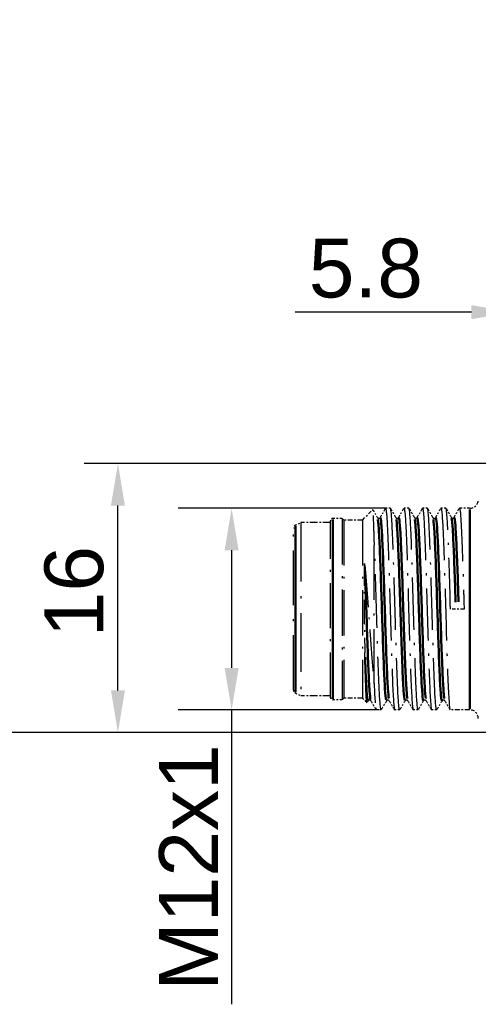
# Model space of a CAD drawing. Header units: millimetres. Extents: x 3 to 144, y 44 to 132.
# Tile 2 of 4: x 65 to 92, y 44 to 102. Entities that reach past the tile are written whole.
import ezdxf

# ---------------------------------------------------------------- set-up
doc = ezdxf.new("R2010")
doc.units = ezdxf.units.MM
doc.linetypes.add('DASH_DOT', pattern=[0.37, 0.24, -0.06, 0.01, -0.06])
for name, color, linetype, lineweight in [('Bemaßungen(DIN)', 179, 'Continuous', 25), ('Overlay [based on Phantomlinien(DIN)]', 179, 'DASH_DOT', 25), ('Sichtbare tangentiale Kanten(DIN)', 179, 'Continuous', 50)]:
    doc.layers.add(name, color=color, linetype=linetype, lineweight=lineweight)
doc.styles.add('STANDARD-BSI~0', font='arial.ttf')
doc.dimstyles.new('Katalogzeichnungen', dxfattribs={"dimtxt": 3.5, "dimasz": 2.5, "dimexe": 2, "dimexo": 0, "dimgap": 0.8, "dimtad": 1, "dimrnd": 1e-08, "dimdsep": 46, "dimtxsty": 'STANDARD-BSI~0', "dimcen": 0.09, "dimdle": 10, "dimclrd": 250, "dimclre": 250, "dimclrt": 250, "dimazin": 2, "dimtfac": 1, "dimtmove": 0, "dimatfit": 3, "dimfxl": 1, "dimtolj": 1, "dimtzin": 0, "dimlwd": 25, "dimlwe": 25, "dimarcsym": 0})
doc.dimstyles.new('STANDARD-DIN', dxfattribs={"dimtxt": 3.5, "dimasz": 2.5, "dimexe": 3.175, "dimexo": 0, "dimgap": 0.8, "dimtad": 1, "dimrnd": 1e-08, "dimtxsty": 'STANDARD-BSI~0', "dimcen": 0.09, "dimdle": 10, "dimclrd": 250, "dimclre": 250, "dimclrt": 250, "dimazin": 2, "dimtfac": 1, "dimtmove": 0, "dimatfit": 3, "dimfxl": 1, "dimtolj": 1, "dimtzin": 0, "dimlwd": 25, "dimlwe": 25, "dimarcsym": 0})

# ---------------------------------------------------------------- blocks, each defined once
blk = doc.blocks.new('*D11')
at = {"layer": 'Bemaßungen(DIN)', "color": 250, "linetype": 'Continuous', "lineweight": 25}
for p, q in [((99.706, 75.833), (99.706, 86.837)), ((91.406, 84.837), (80.926, 84.837)), ((99.706, 84.837), (93.906, 84.837)), ((102.206, 84.837), (104.706, 84.837))]:
    blk.add_line(p, q, dxfattribs=at)
at = {"layer": 'Bemaßungen(DIN)', "color": 250, "linetype": 'Continuous'}
for points in [[(91.406, 85.254), (91.406, 84.42), (93.906, 84.837)], [(102.206, 85.254), (102.206, 84.42), (99.706, 84.837)]]:
    blk.add_solid(points, dxfattribs=at)
at = {"layer": 'Defpoints', "color": 0, "linetype": 'Continuous'}
for p in [(93.906, 84.837), (93.906, 84.157), (99.706, 75.833)]:
    blk.add_point(p, dxfattribs=at)
at = {"layer": 'Bemaßungen(DIN)', "color": 250, "linetype": 'Continuous', "lineweight": 25, "insert": (81.726, 89.211), "char_height": 3.5, "attachment_point": 1, "style": 'STANDARD-BSI~0'}
blk.add_mtext('\\A1;5.8', dxfattribs=at)
blk = doc.blocks.new('*D12')
at = {"layer": 'Bemaßungen(DIN)', "color": 250, "linetype": 'Continuous', "lineweight": 25}
for p, q in [((99.706, 75.833), (68.375, 75.833)), ((70.375, 62.333), (70.375, 73.333)), ((114.006, 59.833), (68.375, 59.833))]:
    blk.add_line(p, q, dxfattribs=at)
at = {"layer": 'Bemaßungen(DIN)', "color": 250, "linetype": 'Continuous'}
for points in [[(69.959, 73.333), (70.792, 73.333), (70.375, 75.833)], [(69.959, 62.333), (70.792, 62.333), (70.375, 59.833)]]:
    blk.add_solid(points, dxfattribs=at)
at = {"layer": 'Defpoints', "color": 0, "linetype": 'Continuous'}
for p in [(70.375, 75.833), (99.706, 75.833), (114.006, 59.833)]:
    blk.add_point(p, dxfattribs=at)
at = {"layer": 'Bemaßungen(DIN)', "color": 250, "linetype": 'Continuous', "lineweight": 25, "insert": (66.001, 65.492), "char_height": 3.5, "attachment_point": 1, "rotation": 90, "style": 'STANDARD-BSI~0'}
blk.add_mtext('\\A1;16', dxfattribs=at)
blk = doc.blocks.new('*D13')
at = {"layer": 'Bemaßungen(DIN)', "color": 250, "linetype": 'Continuous', "lineweight": 25}
for p, q in [((99.706, 103.833), (61.224, 103.833)), ((63.224, 62.333), (63.224, 101.333)), ((114.006, 59.833), (61.224, 59.833))]:
    blk.add_line(p, q, dxfattribs=at)
at = {"layer": 'Bemaßungen(DIN)', "color": 250, "linetype": 'Continuous'}
for points in [[(62.807, 101.333), (63.641, 101.333), (63.224, 103.833)], [(62.807, 62.333), (63.641, 62.333), (63.224, 59.833)]]:
    blk.add_solid(points, dxfattribs=at)
at = {"layer": 'Defpoints', "color": 0, "linetype": 'Continuous'}
for p in [(63.224, 103.833), (99.706, 103.833), (114.006, 59.833)]:
    blk.add_point(p, dxfattribs=at)
at = {"layer": 'Bemaßungen(DIN)', "color": 250, "linetype": 'Continuous', "lineweight": 25, "insert": (58.924, 79.263), "char_height": 3.5, "attachment_point": 1, "rotation": 90, "style": 'STANDARD-BSI~0'}
blk.add_mtext('\\A1;44', dxfattribs=at)
blk = doc.blocks.new('*D14')
at = {"layer": 'Bemaßungen(DIN)', "color": 250, "linetype": 'Continuous', "lineweight": 25}
for p, q in [((99.706, 105.833), (53.742, 105.833)), ((55.742, 62.333), (55.742, 103.333)), ((114.006, 59.833), (53.742, 59.833))]:
    blk.add_line(p, q, dxfattribs=at)
at = {"layer": 'Bemaßungen(DIN)', "color": 250, "linetype": 'Continuous'}
for points in [[(55.325, 103.333), (56.159, 103.333), (55.742, 105.833)], [(55.325, 62.333), (56.159, 62.333), (55.742, 59.833)]]:
    blk.add_solid(points, dxfattribs=at)
at = {"layer": 'Defpoints', "color": 0, "linetype": 'Continuous'}
for p in [(55.742, 105.833), (99.706, 105.833), (114.006, 59.833)]:
    blk.add_point(p, dxfattribs=at)
at = {"layer": 'Bemaßungen(DIN)', "color": 250, "linetype": 'Continuous', "lineweight": 25, "insert": (51.368, 80.257), "char_height": 3.5, "attachment_point": 1, "rotation": 90, "style": 'STANDARD-BSI~0'}
blk.add_mtext('\\A1;46', dxfattribs=at)
blk = doc.blocks.new('*D15')
at = {"layer": 'Bemaßungen(DIN)', "color": 250, "linetype": 'Continuous', "lineweight": 25}
for p, q in [((86.296, 73.168), (73.965, 73.168)), ((77.14, 70.668), (77.14, 63.668)), ((85.892, 61.168), (73.965, 61.168)), ((77.14, 61.168), (77.14, 43.653))]:
    blk.add_line(p, q, dxfattribs=at)
at = {"layer": 'Bemaßungen(DIN)', "color": 250, "linetype": 'Continuous'}
for points in [[(76.723, 70.668), (77.556, 70.668), (77.14, 73.168)], [(76.723, 63.668), (77.556, 63.668), (77.14, 61.168)]]:
    blk.add_solid(points, dxfattribs=at)
at = {"layer": 'Defpoints', "color": 0, "linetype": 'Continuous'}
for p in [(86.296, 73.168), (77.14, 61.168), (85.892, 61.168)]:
    blk.add_point(p, dxfattribs=at)
at = {"layer": 'Bemaßungen(DIN)', "color": 250, "linetype": 'Continuous', "lineweight": 25, "insert": (72.825, 44.453), "char_height": 3.5, "attachment_point": 1, "rotation": 90, "style": 'STANDARD-BSI~0'}
blk.add_mtext('\\A1;{M}12{x1}', dxfattribs=at)

msp = doc.modelspace()

# ---------------------------------------------------------------- linework, layer by layer
at = {"layer": 'Overlay [based on Phantomlinien(DIN)]', "ltscale": 0.930057}
msp.add_line((84.917, 72.468), (85.535, 73.086), dxfattribs=at)
at = {"layer": 'Overlay [based on Phantomlinien(DIN)]', "ltscale": 0.310295}
for p, q in [((86.587, 73.168), (86.296, 73.168)), ((87.687, 73.168), (87.396, 73.168)), ((88.787, 73.168), (88.496, 73.168)), ((89.887, 73.168), (89.596, 73.168)), ((86.037, 61.168), (85.746, 61.168)), ((87.137, 61.168), (86.846, 61.168)), ((88.237, 61.168), (87.946, 61.168)), ((89.337, 61.168), (89.046, 61.168))]:
    msp.add_line(p, q, dxfattribs=at)
at = {"layer": 'Overlay [based on Phantomlinien(DIN)]', "ltscale": 0.660524}
msp.add_line((91.317, 73.168), (90.696, 73.168), dxfattribs=at)
at = {"layer": 'Overlay [based on Phantomlinien(DIN)]', "ltscale": 0.39265}
for p, q in [((80.932, 72.162), (81.267, 72.318)), ((80.932, 62.174), (81.267, 62.018))]:
    msp.add_line(p, q, dxfattribs=at)
at = {"layer": 'Overlay [based on Phantomlinien(DIN)]', "ltscale": 14.575858}
msp.add_line((81.267, 72.318), (81.267, 62.018), dxfattribs=at)
at = {"layer": 'Overlay [based on Phantomlinien(DIN)]', "ltscale": 1.861998}
for p, q in [((83.017, 72.318), (81.267, 72.318)), ((83.017, 62.018), (81.267, 62.018))]:
    msp.add_line(p, q, dxfattribs=at)
at = {"layer": 'Overlay [based on Phantomlinien(DIN)]', "ltscale": 11.144163}
msp.add_line((83.017, 61.918), (83.017, 72.418), dxfattribs=at)
at = {"layer": 'Overlay [based on Phantomlinien(DIN)]', "ltscale": 0.585131}
for p, q in [((83.717, 72.568), (83.167, 72.568)), ((83.717, 61.768), (83.167, 61.768))]:
    msp.add_line(p, q, dxfattribs=at)
at = {"layer": 'Overlay [based on Phantomlinien(DIN)]', "ltscale": 11.462567}
msp.add_line((83.717, 72.568), (83.717, 61.768), dxfattribs=at)
at = {"layer": 'Overlay [based on Phantomlinien(DIN)]', "ltscale": 0.15038}
for p, q in [((83.817, 72.468), (83.717, 72.568)), ((83.817, 61.868), (83.717, 61.768))]:
    msp.add_line(p, q, dxfattribs=at)
at = {"layer": 'Overlay [based on Phantomlinien(DIN)]', "ltscale": 11.250298}
for p, q in [((83.817, 72.468), (83.817, 61.868)), ((84.917, 72.468), (84.917, 61.868))]:
    msp.add_line(p, q, dxfattribs=at)
at = {"layer": 'Overlay [based on Phantomlinien(DIN)]', "ltscale": 1.170362}
for p, q in [((84.917, 72.468), (83.817, 72.468)), ((84.917, 61.868), (83.817, 61.868))]:
    msp.add_line(p, q, dxfattribs=at)
at = {"layer": 'Overlay [based on Phantomlinien(DIN)]', "ltscale": 13.621345}
msp.add_line((80.817, 62.355), (80.817, 71.981), dxfattribs=at)
at = {"layer": 'Overlay [based on Phantomlinien(DIN)]', "ltscale": 13.510066}
msp.add_line((85.617, 62.728), (85.617, 71.608), dxfattribs=at)
at = {"layer": 'Overlay [based on Phantomlinien(DIN)]', "ltscale": 0.859966}
msp.add_line((90.971, 67.168), (90.162, 67.168), dxfattribs=at)
at = {"layer": 'Overlay [based on Phantomlinien(DIN)]', "ltscale": 0.405353}
msp.add_line((84.917, 61.868), (85.186, 61.599), dxfattribs=at)
at = {"layer": 'Overlay [based on Phantomlinien(DIN)]', "ltscale": 0.154233}
msp.add_line((85.265, 61.726), (85.192, 61.601), dxfattribs=at)
at = {"layer": 'Overlay [based on Phantomlinien(DIN)]', "ltscale": 1.245755}
msp.add_line((91.317, 61.168), (90.146, 61.168), dxfattribs=at)
at = {"layer": 'Overlay [based on Phantomlinien(DIN)]', "ltscale": 0.835608}
for centre, start, end in [((91.317, 73.668), 270, 0), ((91.317, 60.668), 0, 90)]:
    msp.add_arc(centre, 0.5, start, end, dxfattribs=at)
at = {"layer": 'Overlay [based on Phantomlinien(DIN)]', "ltscale": 0.241327}
for centre, start, end in [((81.017, 71.981), 115, 180), ((81.017, 62.355), 180, 245)]:
    msp.add_arc(centre, 0.2, start, end, dxfattribs=at)
at = {"layer": 'Overlay [based on Phantomlinien(DIN)]', "ltscale": 0.250612}
for centre, start, end in [((83.167, 72.418), 90, 180), ((83.167, 61.918), 180, 270)]:
    msp.add_arc(centre, 0.15, start, end, dxfattribs=at)
at = {"layer": 'Overlay [based on Phantomlinien(DIN)]', "ltscale": 4.678961}
msp.add_open_spline([(85.617, 71.608), (85.614, 71.689), (85.612, 71.767), (85.595, 72.318), (85.581, 72.669), (85.556, 73.026), (85.545, 73.097), (85.535, 73.086)], degree=3, knots=[0.9134515, 0.9134515, 0.9134515, 0.9134515, 0.950451, 0.950451, 1.1839323, 1.1839323, 1.3549047, 1.3549047, 1.3549047, 1.3549047], dxfattribs=at)
at = {"layer": 'Overlay [based on Phantomlinien(DIN)]', "ltscale": 0.582958}
msp.add_open_spline([(85.54, 73.084), (85.632, 72.926), (85.723, 72.768), (85.815, 72.61)], degree=3, dxfattribs=at)
at = {"layer": 'Overlay [based on Phantomlinien(DIN)]', "ltscale": 0.676731}
for points in [[(85.968, 72.61), (86.075, 72.793), (86.181, 72.977), (86.287, 73.16)], [(86.596, 73.16), (86.702, 72.977), (86.809, 72.793), (86.915, 72.61)], [(87.068, 72.61), (87.175, 72.793), (87.281, 72.977), (87.387, 73.16)], [(87.696, 73.16), (87.802, 72.977), (87.909, 72.793), (88.015, 72.61)], [(88.168, 72.61), (88.275, 72.793), (88.381, 72.977), (88.487, 73.16)], [(88.796, 73.16), (88.902, 72.977), (89.009, 72.793), (89.115, 72.61)], [(89.268, 72.61), (89.375, 72.793), (89.481, 72.977), (89.587, 73.16)], [(89.896, 73.16), (90.002, 72.977), (90.109, 72.793), (90.215, 72.61)], [(90.368, 72.61), (90.475, 72.793), (90.581, 72.977), (90.687, 73.16)], [(85.737, 61.176), (85.631, 61.359), (85.525, 61.543), (85.418, 61.726)], [(86.365, 61.726), (86.259, 61.543), (86.152, 61.359), (86.046, 61.176)], [(86.837, 61.176), (86.731, 61.359), (86.625, 61.543), (86.518, 61.726)], [(87.465, 61.726), (87.359, 61.543), (87.252, 61.359), (87.146, 61.176)], [(87.937, 61.176), (87.831, 61.359), (87.725, 61.543), (87.618, 61.726)], [(88.565, 61.726), (88.459, 61.543), (88.352, 61.359), (88.246, 61.176)], [(89.037, 61.176), (88.931, 61.359), (88.825, 61.543), (88.718, 61.726)], [(89.665, 61.726), (89.559, 61.543), (89.452, 61.359), (89.346, 61.176)], [(90.137, 61.176), (90.031, 61.359), (89.925, 61.543), (89.818, 61.726)]]:
    msp.add_open_spline(points, degree=3, dxfattribs=at)
at = {"layer": 'Overlay [based on Phantomlinien(DIN)]', "ltscale": 12.935528}
msp.add_open_spline([(86.287, 73.154), (86.324, 73.212), (86.362, 72.862), (86.4, 72.14), (86.452, 71.138), (86.504, 69.443), (86.556, 67.66), (86.609, 65.876), (86.661, 64.042), (86.713, 62.811), (86.757, 61.769), (86.801, 61.178), (86.846, 61.171)], degree=3, knots=[-26.754033, -26.754033, -26.754033, -26.754033, -26.109452, -26.109452, -26.109452, -25.214781, -25.214781, -25.214781, -24.32011, -24.32011, -24.32011, -23.561945, -23.561945, -23.561945, -23.561945], dxfattribs=at)
at = {"layer": 'Overlay [based on Phantomlinien(DIN)]', "ltscale": 12.935553}
msp.add_open_spline([(87.146, 61.181), (87.107, 61.121), (87.069, 61.499), (87.03, 62.266), (86.978, 63.298), (86.925, 65.013), (86.873, 66.799), (86.821, 68.585), (86.769, 70.405), (86.717, 71.609), (86.674, 72.601), (86.63, 73.157), (86.587, 73.165)], degree=3, knots=[17.228264, 17.228264, 17.228264, 17.228264, 17.893417, 17.893417, 17.893417, 18.788088, 18.788088, 18.788088, 19.682759, 19.682759, 19.682759, 20.420352, 20.420352, 20.420352, 20.420352], dxfattribs=at)
at = {"layer": 'Overlay [based on Phantomlinien(DIN)]', "ltscale": 12.935496}
msp.add_open_spline([(87.387, 73.153), (87.423, 73.21), (87.46, 72.885), (87.496, 72.208), (87.548, 71.237), (87.601, 69.562), (87.653, 67.782), (87.705, 66.002), (87.757, 64.154), (87.809, 62.897), (87.855, 61.803), (87.9, 61.177), (87.946, 61.17)], degree=3, knots=[-20.470848, -20.470848, -20.470848, -20.470848, -19.846755, -19.846755, -19.846755, -18.952085, -18.952085, -18.952085, -18.057414, -18.057414, -18.057414, -17.27876, -17.27876, -17.27876, -17.27876], dxfattribs=at)
at = {"layer": 'Overlay [based on Phantomlinien(DIN)]', "ltscale": 12.935567}
msp.add_open_spline([(88.246, 61.181), (88.206, 61.119), (88.166, 61.525), (88.126, 62.338), (88.074, 63.4), (88.022, 65.134), (87.97, 66.922), (87.917, 68.71), (87.865, 70.514), (87.813, 71.69), (87.771, 72.633), (87.729, 73.156), (87.687, 73.164)], degree=3, knots=[10.945079, 10.945079, 10.945079, 10.945079, 11.630721, 11.630721, 11.630721, 12.525392, 12.525392, 12.525392, 13.420063, 13.420063, 13.420063, 14.137167, 14.137167, 14.137167, 14.137167], dxfattribs=at)
at = {"layer": 'Overlay [based on Phantomlinien(DIN)]', "ltscale": 12.935459}
msp.add_open_spline([(88.487, 73.153), (88.522, 73.208), (88.557, 72.908), (88.593, 72.273), (88.645, 71.333), (88.697, 69.68), (88.749, 67.904), (88.801, 66.128), (88.854, 64.267), (88.906, 62.984), (88.952, 61.839), (88.999, 61.176), (89.046, 61.169)], degree=3, knots=[-14.187662, -14.187662, -14.187662, -14.187662, -13.584059, -13.584059, -13.584059, -12.689389, -12.689389, -12.689389, -11.794718, -11.794718, -11.794718, -10.995574, -10.995574, -10.995574, -10.995574], dxfattribs=at)
at = {"layer": 'Overlay [based on Phantomlinien(DIN)]', "ltscale": 12.935571}
msp.add_open_spline([(89.346, 61.18), (89.305, 61.117), (89.264, 61.551), (89.223, 62.412), (89.17, 63.503), (89.118, 65.256), (89.066, 67.045), (89.014, 68.834), (88.962, 70.622), (88.909, 71.77), (88.869, 72.664), (88.828, 73.156), (88.787, 73.163)], degree=3, knots=[4.661893, 4.661893, 4.661893, 4.661893, 5.368025, 5.368025, 5.368025, 6.262696, 6.262696, 6.262696, 7.157367, 7.157367, 7.157367, 7.853982, 7.853982, 7.853982, 7.853982], dxfattribs=at)
at = {"layer": 'Overlay [based on Phantomlinien(DIN)]', "ltscale": 12.935423}
msp.add_open_spline([(89.587, 73.152), (89.621, 73.206), (89.655, 72.929), (89.689, 72.337), (89.741, 71.428), (89.793, 69.797), (89.846, 68.026), (89.898, 66.255), (89.95, 64.381), (90.002, 63.073), (90.05, 61.875), (90.098, 61.175), (90.146, 61.169)], degree=3, knots=[-7.904477, -7.904477, -7.904477, -7.904477, -7.321363, -7.321363, -7.321363, -6.426693, -6.426693, -6.426693, -5.532022, -5.532022, -5.532022, -4.712389, -4.712389, -4.712389, -4.712389], dxfattribs=at)
at = {"layer": 'Overlay [based on Phantomlinien(DIN)]', "ltscale": 12.731023}
msp.add_open_spline([(90.162, 67.168), (90.11, 68.957), (90.058, 70.728), (90.006, 71.848), (89.966, 72.694), (89.927, 73.155), (89.887, 73.163)], degree=3, knots=[0, 0, 0, 0, 0.894671, 0.894671, 0.894671, 1.570796, 1.570796, 1.570796, 1.570796], dxfattribs=at)
at = {"layer": 'Overlay [based on Phantomlinien(DIN)]', "ltscale": 13.141438}
msp.add_open_spline([(90.687, 73.152), (90.72, 73.205), (90.753, 72.95), (90.785, 72.398), (90.838, 71.521), (90.89, 69.913), (90.942, 68.148), (90.952, 67.824), (90.961, 67.496), (90.971, 67.168)], degree=3, knots=[-1.621292, -1.621292, -1.621292, -1.621292, -1.058667, -1.058667, -1.058667, -0.163997, -0.163997, -0.163997, 0, 0, 0, 0], dxfattribs=at)
at = {"layer": 'Overlay [based on Phantomlinien(DIN)]', "ltscale": 0.6792}
for points, knots in [([(85.815, 72.61), (85.816, 72.607), (85.819, 72.602), (85.832, 72.589), (85.842, 72.58), (85.879, 72.567), (85.904, 72.567), (85.94, 72.579), (85.951, 72.589), (85.964, 72.602), (85.967, 72.607), (85.968, 72.61), (85.968, 72.61), (85.968, 72.61)], [14.57195971, 14.57195971, 14.57195971, 14.57195971, 14.58399126, 14.58399126, 14.59602281, 14.59602281, 14.60794482, 14.60794482, 14.61983551, 14.61983551, 14.63186706, 14.63186706, 14.63211745, 14.63211745, 14.63211745, 14.63211745]), ([(86.915, 72.61), (86.916, 72.607), (86.919, 72.602), (86.932, 72.589), (86.942, 72.58), (86.979, 72.567), (87.003, 72.567), (87.04, 72.579), (87.051, 72.589), (87.064, 72.602), (87.067, 72.607), (87.068, 72.61), (87.068, 72.61), (87.068, 72.61)], [11.13611989, 11.13611989, 11.13611989, 11.13611989, 11.14818385, 11.14818385, 11.16024782, 11.16024782, 11.17220759, 11.17220759, 11.18412595, 11.18412595, 11.19618992, 11.19618992, 11.19643971, 11.19643971, 11.19643971, 11.19643971]), ([(88.015, 72.61), (88.016, 72.607), (88.019, 72.602), (88.032, 72.589), (88.043, 72.58), (88.079, 72.567), (88.104, 72.567), (88.14, 72.579), (88.151, 72.589), (88.164, 72.602), (88.167, 72.607), (88.168, 72.61), (88.168, 72.61), (88.168, 72.61)], [7.70024681, 7.70024681, 7.70024681, 7.70024681, 7.71233928, 7.71233928, 7.72443176, 7.72443176, 7.73643613, 7.73643613, 7.74840122, 7.74840122, 7.7604937, 7.7604937, 7.76070919, 7.76070919, 7.76070919, 7.76070919]), ([(89.115, 72.61), (89.116, 72.607), (89.119, 72.602), (89.132, 72.589), (89.143, 72.579), (89.179, 72.567), (89.204, 72.567), (89.24, 72.579), (89.251, 72.589), (89.264, 72.602), (89.267, 72.607), (89.268, 72.61), (89.268, 72.61), (89.268, 72.61)], [4.26447249, 4.26447249, 4.26447249, 4.26447249, 4.2765567, 4.2765567, 4.28864091, 4.28864091, 4.30059296, 4.30059296, 4.31256275, 4.31256275, 4.32464696, 4.32464696, 4.32489355, 4.32489355, 4.32489355, 4.32489355]), ([(90.215, 72.61), (90.216, 72.607), (90.219, 72.602), (90.232, 72.589), (90.243, 72.579), (90.279, 72.567), (90.304, 72.567), (90.34, 72.579), (90.351, 72.589), (90.364, 72.602), (90.367, 72.607), (90.368, 72.61), (90.368, 72.61), (90.368, 72.61)], [0.82876931, 0.82876931, 0.82876931, 0.82876931, 0.84081724, 0.84081724, 0.85286518, 0.85286518, 0.86478135, 0.86478135, 0.87670739, 0.87670739, 0.88875533, 0.88875533, 0.88900897, 0.88900897, 0.88900897, 0.88900897]), ([(85.265, 61.726), (85.266, 61.729), (85.269, 61.734), (85.282, 61.747), (85.293, 61.756), (85.329, 61.769), (85.354, 61.769), (85.39, 61.757), (85.401, 61.747), (85.414, 61.734), (85.417, 61.729), (85.418, 61.726), (85.418, 61.726), (85.418, 61.726)], [16.28984307, 16.28984307, 16.28984307, 16.28984307, 16.30186387, 16.30186387, 16.31388467, 16.31388467, 16.32579314, 16.32579314, 16.33767554, 16.33767554, 16.34969634, 16.34969634, 16.34994707, 16.34994707, 16.34994707, 16.34994707]), ([(86.365, 61.726), (86.366, 61.729), (86.369, 61.734), (86.382, 61.747), (86.392, 61.756), (86.429, 61.769), (86.453, 61.769), (86.49, 61.757), (86.501, 61.747), (86.514, 61.734), (86.517, 61.729), (86.518, 61.726), (86.518, 61.726), (86.518, 61.726)], [12.85405323, 12.85405323, 12.85405323, 12.85405323, 12.8660992, 12.8660992, 12.87814517, 12.87814517, 12.89008433, 12.89008433, 12.90198703, 12.90198703, 12.914033, 12.914033, 12.91428309, 12.91428309, 12.91428309, 12.91428309]), ([(87.465, 61.726), (87.466, 61.729), (87.469, 61.734), (87.482, 61.747), (87.492, 61.756), (87.529, 61.769), (87.553, 61.769), (87.59, 61.757), (87.601, 61.747), (87.614, 61.734), (87.617, 61.729), (87.618, 61.726), (87.618, 61.726), (87.618, 61.726)], [9.41817044, 9.41817044, 9.41817044, 9.41817044, 9.43025298, 9.43025298, 9.44233551, 9.44233551, 9.45431818, 9.45431818, 9.46625653, 9.46625653, 9.47833906, 9.47833906, 9.47858312, 9.47858312, 9.47858312, 9.47858312]), ([(88.565, 61.726), (88.566, 61.729), (88.569, 61.734), (88.582, 61.747), (88.593, 61.757), (88.629, 61.769), (88.654, 61.769), (88.69, 61.757), (88.701, 61.747), (88.714, 61.734), (88.717, 61.729), (88.718, 61.726), (88.718, 61.726), (88.718, 61.726)], [5.98234876, 5.98234876, 5.98234876, 5.98234876, 5.99444179, 5.99444179, 6.00653483, 6.00653483, 6.01851315, 6.01851315, 6.03050666, 6.03050666, 6.04259969, 6.04259969, 6.04281394, 6.04281394, 6.04281394, 6.04281394]), ([(89.665, 61.726), (89.666, 61.729), (89.669, 61.734), (89.682, 61.747), (89.693, 61.757), (89.729, 61.769), (89.754, 61.769), (89.79, 61.757), (89.801, 61.747), (89.814, 61.734), (89.817, 61.729), (89.818, 61.726), (89.818, 61.726), (89.818, 61.726)], [2.54661405, 2.54661405, 2.54661405, 2.54661405, 2.55868039, 2.55868039, 2.57074673, 2.57074673, 2.58267863, 2.58267863, 2.5946253, 2.5946253, 2.60669164, 2.60669164, 2.60694575, 2.60694575, 2.60694575, 2.60694575])]:
    msp.add_open_spline(points, degree=3, knots=knots, dxfattribs=at)
at = {"layer": 'Overlay [based on Phantomlinien(DIN)]', "ltscale": 13.261709}
msp.add_open_spline([(86.046, 61.182), (86.009, 61.124), (85.971, 61.475), (85.933, 62.196), (85.881, 63.198), (85.829, 64.893), (85.777, 66.677), (85.725, 68.46), (85.672, 70.295), (85.62, 71.525), (85.619, 71.553), (85.618, 71.581), (85.617, 71.608)], degree=3, knots=[23.511449, 23.511449, 23.511449, 23.511449, 24.156113, 24.156113, 24.156113, 25.050784, 25.050784, 25.050784, 25.945455, 25.945455, 25.945455, 25.965862, 25.965862, 25.965862, 25.965862], dxfattribs=at)
at = {"layer": 'Overlay [based on Phantomlinien(DIN)]', "ltscale": 6.032277}
msp.add_open_spline([(85.067, 69.754), (85.063, 69.794), (85.059, 69.826), (85.054, 69.855), (85.053, 69.865), (85.05, 69.872), (85.049, 69.874), (85.047, 69.875), (85.047, 69.875), (85.047, 69.875), (85.046, 69.875), (85.046, 69.875), (85.046, 69.875), (85.045, 69.874), (85.045, 69.874), (85.044, 69.873), (85.044, 69.873), (85.043, 69.871), (85.043, 69.869), (85.041, 69.863), (85.04, 69.855), (85.033, 69.808), (85.029, 69.733), (85.016, 69.311), (85.016, 68.91), (85.019, 67.815), (85.024, 67.191), (85.041, 65.874), (85.052, 65.198), (85.067, 64.577)], degree=3, knots=[0, 0, 0, 0, 0.0143505, 0.0143505, 0.0196621, 0.0196621, 0.0215345, 0.0215345, 0.0220782, 0.0220782, 0.0224214, 0.0224214, 0.0227211, 0.0227211, 0.0230769, 0.0230769, 0.0236947, 0.0236947, 0.0251845, 0.0251845, 0.0297454, 0.0297454, 0.0505264, 0.0505264, 0.119724, 0.119724, 0.2059519, 0.2059519, 0.3026225, 0.3026225, 0.3026225, 0.3026225], dxfattribs=at)
at = {"layer": 'Overlay [based on Phantomlinien(DIN)]', "ltscale": 10.32444}
msp.add_open_spline([(85.067, 69.754), (85.07, 69.715), (85.074, 69.675), (85.132, 69.017), (85.185, 68.332), (85.293, 66.885), (85.346, 66.137), (85.454, 64.673), (85.507, 63.973), (85.579, 63.134), (85.598, 62.924), (85.617, 62.728)], degree=3, knots=[0.1965307, 0.1965307, 0.1965307, 0.1965307, 0.2107298, 0.2107298, 0.4275874, 0.4275874, 0.6505711, 0.6505711, 0.879679, 0.879679, 0.9615627, 0.9615627, 0.9615627, 0.9615627], dxfattribs=at)
at = {"layer": 'Overlay [based on Phantomlinien(DIN)]', "ltscale": 6.628711}
msp.add_open_spline([(85.192, 61.601), (85.187, 61.592), (85.182, 61.6), (85.163, 61.692), (85.149, 61.9), (85.12, 62.57), (85.106, 63.024), (85.083, 63.883), (85.075, 64.219), (85.067, 64.577)], degree=3, knots=[3.1380377, 3.1380377, 3.1380377, 3.1380377, 3.2108446, 3.2108446, 3.4277837, 3.4277837, 3.643067, 3.643067, 3.7644557, 3.7644557, 3.7644557, 3.7644557], dxfattribs=at)
at = {"layer": 'Overlay [based on Phantomlinien(DIN)]', "ltscale": 4.707553}
msp.add_open_spline([(85.617, 62.728), (85.66, 61.736), (85.703, 61.179), (85.746, 61.171)], degree=3, dxfattribs=at)
at = {"layer": 'Sichtbare tangentiale Kanten(DIN)', "ltscale": 11.462567}
msp.add_line((91.317, 73.094), (91.317, 61.242), dxfattribs=at)
at = {"layer": 'Sichtbare tangentiale Kanten(DIN)', "ltscale": 12.720926}
msp.add_line((80.932, 72.101), (80.932, 62.236), dxfattribs=at)
at = {"layer": 'Sichtbare tangentiale Kanten(DIN)', "ltscale": 13.755081}
msp.add_line((83.167, 72.502), (83.167, 61.835), dxfattribs=at)
at = {"layer": 'Sichtbare tangentiale Kanten(DIN)', "ltscale": 13.891024}
msp.add_open_spline([(85.842, 72.496), (85.846, 72.467), (85.851, 72.434), (85.878, 72.195), (85.9, 71.863), (85.946, 70.975), (85.969, 70.426), (86.014, 69.184), (86.037, 68.501), (86.082, 67.092), (86.105, 66.378), (86.151, 65.012), (86.173, 64.373), (86.219, 63.253), (86.241, 62.784), (86.287, 62.08), (86.31, 61.852), (86.333, 61.762)], degree=3, knots=[-14.486064, -14.486064, -14.486064, -14.486064, -14.445571, -14.445571, -14.232447, -14.232447, -14.019375, -14.019375, -13.806437, -13.806437, -13.593612, -13.593612, -13.38071, -13.38071, -13.167462, -13.167462, -12.953803, -12.953803, -12.953803, -12.953803], dxfattribs=at)
at = {"layer": 'Sichtbare tangentiale Kanten(DIN)', "ltscale": 13.889057}
msp.add_open_spline([(86.491, 61.841), (86.473, 61.959), (86.455, 62.159), (86.415, 62.788), (86.392, 63.257), (86.346, 64.378), (86.324, 65.017), (86.278, 66.383), (86.256, 67.097), (86.21, 68.507), (86.187, 69.189), (86.142, 70.431), (86.119, 70.979), (86.074, 71.866), (86.051, 72.198), (86.008, 72.573), (85.988, 72.644), (85.968, 72.61)], degree=3, knots=[13.000175, 13.000175, 13.000175, 13.000175, 13.167462, 13.167462, 13.38071, 13.38071, 13.593612, 13.593612, 13.806437, 13.806437, 14.019375, 14.019375, 14.232447, 14.232447, 14.445571, 14.445571, 14.632117, 14.632117, 14.632117, 14.632117], dxfattribs=at)
at = {"layer": 'Sichtbare tangentiale Kanten(DIN)', "ltscale": 13.891891}
msp.add_open_spline([(86.942, 72.496), (86.944, 72.485), (86.945, 72.474), (86.968, 72.306), (86.989, 72.035), (87.032, 71.284), (87.053, 70.809), (87.097, 69.681), (87.119, 69.027), (87.168, 67.558), (87.193, 66.742), (87.245, 65.164), (87.271, 64.416), (87.322, 63.18), (87.346, 62.687), (87.393, 62.015), (87.415, 61.816), (87.437, 61.746)], degree=3, knots=[-11.050222, -11.050222, -11.050222, -11.050222, -11.035612, -11.035612, -10.837406, -10.837406, -10.63734, -10.63734, -10.425995, -10.425995, -10.18523, -10.18523, -9.940534, -9.940534, -9.711221, -9.711221, -9.504068, -9.504068, -9.504068, -9.504068], dxfattribs=at)
at = {"layer": 'Sichtbare tangentiale Kanten(DIN)', "ltscale": 13.891194}
msp.add_open_spline([(87.591, 61.841), (87.575, 61.944), (87.56, 62.11), (87.519, 62.69), (87.495, 63.184), (87.444, 64.421), (87.418, 65.169), (87.366, 66.747), (87.341, 67.563), (87.292, 69.033), (87.27, 69.686), (87.226, 70.813), (87.205, 71.287), (87.162, 72.037), (87.141, 72.308), (87.103, 72.591), (87.086, 72.639), (87.068, 72.61)], degree=3, knots=[9.564476, 9.564476, 9.564476, 9.564476, 9.711221, 9.711221, 9.940534, 9.940534, 10.18523, 10.18523, 10.425995, 10.425995, 10.63734, 10.63734, 10.837406, 10.837406, 11.035612, 11.035612, 11.19644, 11.19644, 11.19644, 11.19644], dxfattribs=at)
at = {"layer": 'Sichtbare tangentiale Kanten(DIN)', "ltscale": 13.890851}
msp.add_open_spline([(88.042, 72.495), (88.043, 72.487), (88.045, 72.478), (88.069, 72.305), (88.091, 72.008), (88.137, 71.184), (88.159, 70.665), (88.204, 69.468), (88.227, 68.802), (88.273, 67.405), (88.295, 66.688), (88.341, 65.299), (88.363, 64.641), (88.409, 63.473), (88.432, 62.974), (88.477, 62.204), (88.5, 61.939), (88.537, 61.73), (88.551, 61.702), (88.565, 61.726)], degree=3, knots=[-7.614352, -7.614352, -7.614352, -7.614352, -7.602687, -7.602687, -7.390358, -7.390358, -7.178608, -7.178608, -6.966257, -6.966257, -6.753108, -6.753108, -6.539614, -6.539614, -6.326254, -6.326254, -6.113176, -6.113176, -5.982349, -5.982349, -5.982349, -5.982349], dxfattribs=at)
at = {"layer": 'Sichtbare tangentiale Kanten(DIN)', "ltscale": 13.890079}
msp.add_open_spline([(88.691, 61.841), (88.67, 61.98), (88.649, 62.234), (88.605, 62.978), (88.582, 63.477), (88.537, 64.646), (88.514, 65.304), (88.468, 66.693), (88.446, 67.41), (88.4, 68.807), (88.378, 69.473), (88.332, 70.669), (88.31, 71.188), (88.264, 72.011), (88.242, 72.307), (88.202, 72.592), (88.185, 72.639), (88.168, 72.61)], degree=3, knots=[6.128709, 6.128709, 6.128709, 6.128709, 6.326254, 6.326254, 6.539614, 6.539614, 6.753108, 6.753108, 6.966257, 6.966257, 7.178608, 7.178608, 7.390358, 7.390358, 7.602687, 7.602687, 7.760709, 7.760709, 7.760709, 7.760709], dxfattribs=at)
at = {"layer": 'Sichtbare tangentiale Kanten(DIN)', "ltscale": 13.889791}
msp.add_open_spline([(89.142, 72.495), (89.163, 72.357), (89.184, 72.106), (89.228, 71.371), (89.25, 70.874), (89.296, 69.71), (89.318, 69.054), (89.364, 67.669), (89.387, 66.952), (89.432, 65.552), (89.455, 64.882), (89.5, 63.678), (89.523, 63.155), (89.569, 62.327), (89.591, 62.029), (89.631, 61.744), (89.648, 61.697), (89.665, 61.726)], degree=3, knots=[-4.17858, -4.17858, -4.17858, -4.17858, -3.982923, -3.982923, -3.76987, -3.76987, -3.556817, -3.556817, -3.343769, -3.343769, -3.130722, -3.130722, -2.917676, -2.917676, -2.704629, -2.704629, -2.546614, -2.546614, -2.546614, -2.546614], dxfattribs=at)
at = {"layer": 'Sichtbare tangentiale Kanten(DIN)', "ltscale": 13.89131}
msp.add_open_spline([(89.791, 61.841), (89.79, 61.849), (89.788, 61.858), (89.764, 62.031), (89.742, 62.329), (89.696, 63.159), (89.674, 63.682), (89.628, 64.887), (89.605, 65.558), (89.56, 66.958), (89.537, 67.674), (89.492, 69.06), (89.469, 69.715), (89.423, 70.878), (89.401, 71.374), (89.355, 72.14), (89.333, 72.403), (89.296, 72.607), (89.282, 72.633), (89.268, 72.61)], degree=3, knots=[2.692843, 2.692843, 2.692843, 2.692843, 2.704629, 2.704629, 2.917676, 2.917676, 3.130722, 3.130722, 3.343769, 3.343769, 3.556817, 3.556817, 3.76987, 3.76987, 3.982923, 3.982923, 4.195971, 4.195971, 4.324894, 4.324894, 4.324894, 4.324894], dxfattribs=at)
at = {"layer": 'Sichtbare tangentiale Kanten(DIN)', "ltscale": 10.049842}
msp.add_open_spline([(90.228, 72.571), (90.228, 72.571), (90.228, 72.571), (90.251, 72.477), (90.273, 72.247), (90.319, 71.54), (90.342, 71.069), (90.387, 69.947), (90.41, 69.307), (90.444, 68.28), (90.455, 67.93), (90.467, 67.578)], degree=3, knots=[-0.7873308, -0.7873308, -0.7873308, -0.7873308, -0.7871961, -0.7871961, -0.5741482, -0.5741482, -0.3611002, -0.3611002, -0.1480523, -0.1480523, -0.0414385, -0.0414385, -0.0414385, -0.0414385], dxfattribs=at)
at = {"layer": 'Sichtbare tangentiale Kanten(DIN)', "ltscale": 10.788148}
msp.add_open_spline([(90.639, 67.608), (90.628, 67.952), (90.617, 68.293), (90.583, 69.312), (90.56, 69.952), (90.515, 71.073), (90.492, 71.543), (90.447, 72.25), (90.424, 72.479), (90.395, 72.596), (90.389, 72.611), (90.383, 72.616)], degree=3, knots=[0.0439219, 0.0439219, 0.0439219, 0.0439219, 0.1480523, 0.1480523, 0.3611002, 0.3611002, 0.5741482, 0.5741482, 0.7871961, 0.7871961, 0.8445307, 0.8445307, 0.8445307, 0.8445307], dxfattribs=at)
at = {"layer": 'Sichtbare tangentiale Kanten(DIN)', "ltscale": 13.324997}
msp.add_open_spline([(85.401, 61.784), (85.383, 61.873), (85.364, 62.049), (85.323, 62.628), (85.301, 63.07), (85.255, 64.145), (85.232, 64.768), (85.187, 66.115), (85.164, 66.826), (85.122, 68.128), (85.103, 68.711), (85.084, 69.259)], degree=3, knots=[16.4048877, 16.4048877, 16.4048877, 16.4048877, 16.5760672, 16.5760672, 16.7891136, 16.7891136, 17.0021616, 17.0021616, 17.2152105, 17.2152105, 17.3938198, 17.3938198, 17.3938198, 17.3938198], dxfattribs=at)
at = {"layer": 'Sichtbare tangentiale Kanten(DIN)', "ltscale": 5.904777}
msp.add_open_spline([(85.077, 64.31), (85.086, 64.062), (85.095, 63.825), (85.128, 63.066), (85.15, 62.625), (85.196, 61.984), (85.218, 61.79), (85.246, 61.724), (85.25, 61.718), (85.255, 61.718)], degree=3, knots=[-16.8772642, -16.8772642, -16.8772642, -16.8772642, -16.7891136, -16.7891136, -16.5760672, -16.5760672, -16.3630221, -16.3630221, -16.32076, -16.32076, -16.32076, -16.32076], dxfattribs=at)

# ---------------------------------------------------------------- dimensions: what is measured, and where the dimension line sits
at = {"layer": 'Bemaßungen(DIN)', "color": 250, "linetype": 'Continuous', "lineweight": 25}
for base, p1, p2, angle, override, picture, middle in [((55.742, 105.833), (114.006, 59.833), (99.706, 105.833), 90, {"dimdec": 2, "dimtp": 0, "dimtm": 0, "dimtdec": 2, "dimtofl": 0, "dimatfit": 1}, '*D14', (55.742, 82.833)), ((63.224, 103.833), (114.006, 59.833), (99.706, 103.833), 90, {"dimdec": 2, "dimtp": 0, "dimtm": 0, "dimtdec": 2, "dimtofl": 0, "dimatfit": 1}, '*D13', (63.224, 81.833)), ((93.906, 84.837), (99.706, 75.833), (93.906, 84.157), 180, {"dimdec": 2, "dimse2": 1, "dimtp": 0, "dimtm": 0, "dimtdec": 2, "dimtofl": 1, "dimatfit": 1}, '*D11', (84.916, 84.837)), ((70.375, 75.833), (114.006, 59.833), (99.706, 75.833), 90, {"dimdec": 2, "dimtp": 0, "dimtm": 0, "dimtdec": 2, "dimtofl": 0, "dimatfit": 1}, '*D12', (70.375, 67.833))]:
    dim = msp.add_linear_dim(base=base, p1=p1, p2=p2, angle=angle, dimstyle='Katalogzeichnungen', override=override, dxfattribs=at)
    dim.commit()
    dim.dimension.update_dxf_attribs({"geometry": picture, "text_midpoint": middle, "dimtype": 160})
dim = msp.add_linear_dim(base=(77.14, 61.168), p1=(86.296, 73.168), p2=(85.892, 61.168), angle=90, text='{M}<>{x1}', dimstyle='STANDARD-DIN', override={"dimdec": 2, "dimtp": 0, "dimtm": 0, "dimtdec": 2, "dimtofl": 0, "dimatfit": 2}, dxfattribs=at)
dim.commit()
dim.dimension.update_dxf_attribs({"geometry": '*D15', "text_midpoint": (77.14, 51.16), "dimtype": 160})

doc.saveas('drawing.dxf')
